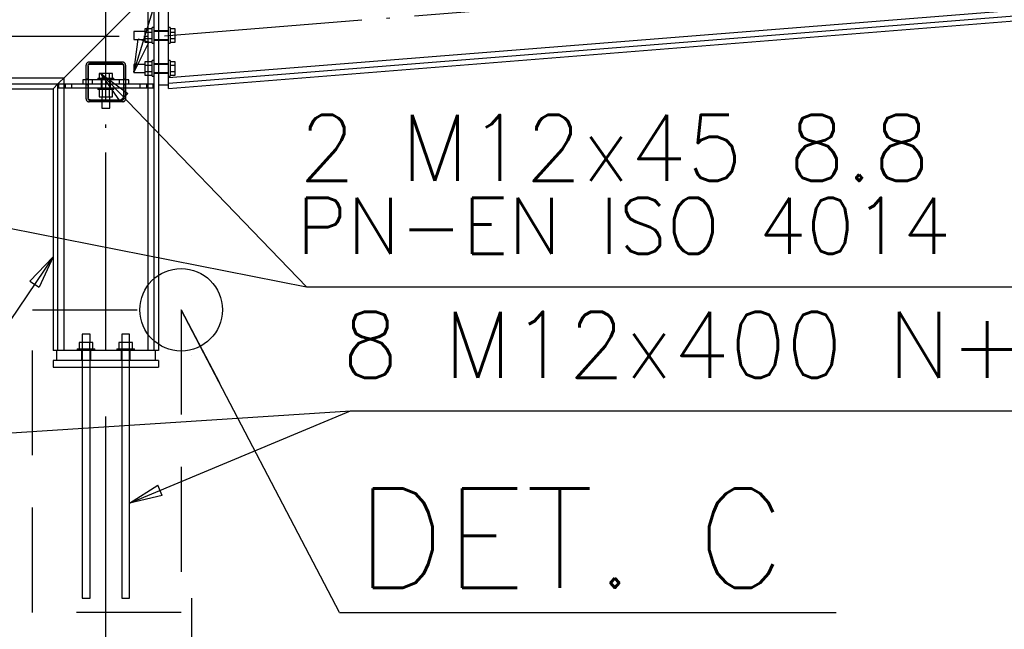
# Paper-space layout '450x700' of a CAD drawing. Header units: millimetres. Extents: x 0 to 420, y 0 to 695.
# Tile 61 of 86: x 231 to 261, y 399 to 418. Entities that reach past the tile are written whole.
import ezdxf

# ---------------------------------------------------------------- set-up
doc = ezdxf.new("R2010")
doc.units = ezdxf.units.MM
for name, pattern in [('ACAD_ISO02W100', [15, 12, -3]), ('ACAD_ISO04W100', [30, 24, -3, 0, -3]), ('HIDDEN2', [4.7625, 3.175, -1.5875])]:
    doc.linetypes.add(name, pattern=pattern)
doc.layers.get('0').update_dxf_attribs({"linetype": 'CONTINUOUS'})
doc.layers.add('AS_DIM_ON', color=7, linetype='CONTINUOUS')
doc.layers.add('AS_INS_ON', color=7, linetype='CONTINUOUS')
doc.styles.add('PB_CalloutText_Small', font='txt.shx', dxfattribs={"height": 3})
doc.styles.add('Simplex.shx', font='simplex.shx', dxfattribs={"height": 2})

psp = doc.layouts.new('450x700')

# ---------------------------------------------------------------- linework, layer by layer
at = {"color": 10, "linetype": 'ACAD_ISO04W100', "ltscale": 0.25}
for p, q in [((235.182, 417.142), (359.836, 427.081)), ((233.41, 407.6), (233.41, 418.733)), ((205.01, 417.133), (235.01, 417.133)), ((233.41, 415.741), (233.41, 415.741))]:
    psp.add_line(p, q, dxfattribs=at)
at = {"color": 7}
for p, q in [((234.26, 416.036), (237.549, 426.766)), ((233.259, 416.001), (239.489, 409.534)), ((234.13, 402.979), (240.823, 405.78))]:
    psp.add_line(p, q, dxfattribs=at)
at = {"linetype": 'Continuous', "ltscale": 0.25}
for p, q in [((359.709, 425.615), (235.31, 415.695)), ((235.31, 415.547), (359.709, 425.466)), ((235.31, 415.876), (297.678, 420.849)), ((234.862, 418.585), (234.862, 407.6)), ((235.01, 418.647), (235.01, 415.657)), ((235.31, 415.657), (235.31, 418.608)), ((232.138, 415.861), (234.308, 418.032)), ((234.682, 417.951), (234.682, 417.352)), ((234.862, 417.392), (234.812, 417.392)), ((234.812, 417.387), (234.812, 417.392)), ((234.812, 417.373), (234.812, 417.387)), ((234.812, 417.351), (234.812, 417.373)), ((235.36, 417.392), (235.31, 417.392)), ((235.36, 417.392), (235.36, 417.387)), ((235.36, 417.387), (235.36, 417.373)), ((235.36, 417.373), (235.36, 417.351)), ((234.596, 417.272), (234.26, 417.272)), ((234.26, 417.272), (234.26, 417.263)), ((234.26, 417.263), (234.26, 417.237)), ((234.26, 417.237), (234.26, 417.198)), ((234.26, 417.198), (234.26, 417.152)), ((234.26, 417.152), (234.26, 417.106)), ((234.26, 417.106), (234.26, 417.067)), ((234.812, 417.352), (234.596, 417.352)), ((234.596, 417.352), (234.596, 417.252)), ((234.596, 417.252), (234.812, 417.252)), ((234.596, 417.252), (234.596, 417.052)), ((234.812, 417.321), (234.812, 417.351)), ((234.812, 417.285), (234.812, 417.321)), ((234.812, 417.244), (234.812, 417.285)), ((234.812, 417.199), (234.812, 417.244)), ((234.812, 417.152), (234.812, 417.199)), ((234.812, 417.105), (234.812, 417.152)), ((234.812, 417.06), (234.812, 417.105)), ((235.51, 417.352), (235.36, 417.352)), ((235.36, 417.351), (235.36, 417.321)), ((235.36, 417.321), (235.36, 417.285)), ((235.36, 417.285), (235.36, 417.244)), ((235.36, 417.252), (235.51, 417.252)), ((235.36, 417.244), (235.36, 417.199)), ((235.36, 417.199), (235.36, 417.152)), ((235.36, 417.152), (235.36, 417.105)), ((235.36, 417.105), (235.36, 417.06)), ((235.51, 417.252), (235.51, 417.352)), ((235.51, 417.052), (235.51, 417.252)), ((234.26, 417.067), (234.26, 417.041)), ((234.26, 417.041), (234.26, 417.032)), ((234.26, 417.032), (234.596, 417.032)), ((234.812, 417.052), (234.596, 417.052)), ((234.596, 417.052), (234.596, 416.951)), ((234.596, 416.951), (234.812, 416.951)), ((234.682, 416.951), (234.682, 416.352)), ((234.812, 417.018), (234.812, 417.06)), ((234.812, 416.982), (234.812, 417.018)), ((234.812, 416.952), (234.812, 416.982)), ((234.812, 416.93), (234.812, 416.952)), ((234.812, 416.916), (234.812, 416.93)), ((234.812, 416.912), (234.812, 416.916)), ((234.812, 416.912), (234.862, 416.912)), ((235.31, 416.912), (235.36, 416.912)), ((235.36, 417.06), (235.36, 417.018)), ((235.51, 417.052), (235.36, 417.052)), ((235.36, 417.018), (235.36, 416.982)), ((235.36, 416.982), (235.36, 416.952)), ((235.36, 416.952), (235.36, 416.93)), ((235.36, 416.951), (235.51, 416.951)), ((235.36, 416.93), (235.36, 416.916)), ((235.36, 416.916), (235.36, 416.912)), ((235.51, 416.951), (235.51, 417.052)), ((234.596, 416.272), (234.26, 416.272)), ((234.26, 416.272), (234.26, 416.263)), ((234.26, 416.263), (234.26, 416.237)), ((234.26, 416.237), (234.26, 416.198)), ((234.26, 416.198), (234.26, 416.152)), ((234.812, 416.352), (234.596, 416.352)), ((234.596, 416.352), (234.596, 416.252)), ((234.596, 416.252), (234.812, 416.252)), ((234.596, 416.252), (234.596, 416.052)), ((234.862, 416.392), (234.812, 416.392)), ((234.812, 416.387), (234.812, 416.392)), ((234.812, 416.373), (234.812, 416.387)), ((234.812, 416.351), (234.812, 416.373)), ((234.812, 416.321), (234.812, 416.351)), ((234.812, 416.285), (234.812, 416.321)), ((234.812, 416.244), (234.812, 416.285)), ((234.812, 416.199), (234.812, 416.244)), ((234.812, 416.152), (234.812, 416.199)), ((235.36, 416.392), (235.31, 416.392)), ((235.36, 416.392), (235.36, 416.387)), ((235.36, 416.387), (235.36, 416.373)), ((235.36, 416.373), (235.36, 416.351)), ((235.51, 416.352), (235.36, 416.352)), ((235.36, 416.351), (235.36, 416.321)), ((235.36, 416.321), (235.36, 416.285)), ((235.36, 416.285), (235.36, 416.244)), ((235.36, 416.252), (235.51, 416.252)), ((235.36, 416.244), (235.36, 416.199)), ((235.36, 416.199), (235.36, 416.152)), ((235.51, 416.252), (235.51, 416.352)), ((235.51, 416.052), (235.51, 416.252)), ((234.26, 416.152), (234.26, 416.106)), ((234.26, 416.106), (234.26, 416.067)), ((234.26, 416.067), (234.26, 416.041)), ((234.26, 416.041), (234.26, 416.032)), ((234.26, 416.032), (234.596, 416.032)), ((234.812, 416.052), (234.596, 416.052)), ((234.596, 416.052), (234.596, 415.951)), ((234.596, 415.951), (234.812, 415.951)), ((234.682, 415.951), (234.682, 415.681)), ((234.812, 416.105), (234.812, 416.152)), ((234.812, 416.06), (234.812, 416.105)), ((234.812, 416.018), (234.812, 416.06)), ((234.812, 415.982), (234.812, 416.018)), ((234.812, 415.952), (234.812, 415.982)), ((234.812, 415.93), (234.812, 415.952)), ((234.812, 415.916), (234.812, 415.93)), ((234.812, 415.912), (234.812, 415.916)), ((234.812, 415.912), (234.862, 415.912)), ((235.31, 415.912), (235.36, 415.912)), ((235.36, 416.152), (235.36, 416.105)), ((235.36, 416.105), (235.36, 416.06)), ((235.36, 416.06), (235.36, 416.018)), ((235.51, 416.052), (235.36, 416.052)), ((235.36, 416.018), (235.36, 415.982)), ((235.36, 415.982), (235.36, 415.952)), ((235.36, 415.952), (235.36, 415.93)), ((235.36, 415.951), (235.51, 415.951)), ((235.36, 415.93), (235.36, 415.916)), ((235.36, 415.916), (235.36, 415.912)), ((235.51, 415.951), (235.51, 416.052)), ((232.138, 415.861), (207.882, 415.861)), ((208.062, 415.681), (231.958, 415.681)), ((231.81, 415.533), (231.958, 415.681)), ((231.958, 415.681), (232.01, 415.734)), ((231.958, 407.6), (231.958, 415.681)), ((231.978, 415.681), (234.842, 415.681)), ((231.978, 415.681), (231.978, 415.561)), ((232.01, 415.734), (232.138, 415.861)), ((232.138, 415.861), (232.138, 415.681)), ((234.842, 415.561), (234.842, 415.681)), ((235.01, 415.657), (235.01, 407.6)), ((235.01, 415.657), (235.31, 415.657)), ((235.31, 415.547), (235.31, 415.657)), ((208.21, 415.533), (231.81, 415.533)), ((231.81, 415.533), (231.81, 407.6)), ((231.978, 415.561), (234.842, 415.561)), ((232.138, 415.561), (232.138, 407.6)), ((234.682, 415.561), (234.682, 407.6)), ((232.705, 407.842), (232.6, 407.842)), ((232.6, 407.842), (232.6, 407.65)), ((232.699, 408.1), (232.69, 408.1)), ((232.69, 408.1), (232.69, 407.842)), ((232.725, 408.1), (232.699, 408.1)), ((232.914, 407.842), (232.705, 407.842)), ((232.705, 407.65), (232.705, 407.842)), ((232.764, 408.1), (232.725, 408.1)), ((232.81, 408.1), (232.764, 408.1)), ((232.856, 408.1), (232.81, 408.1)), ((232.894, 408.1), (232.856, 408.1)), ((232.921, 408.1), (232.894, 408.1)), ((233.019, 407.842), (232.914, 407.842)), ((232.914, 407.842), (232.914, 407.65)), ((232.93, 408.1), (232.921, 408.1)), ((232.93, 407.842), (232.93, 408.1)), ((233.019, 407.65), (233.019, 407.842)), ((233.905, 407.842), (233.8, 407.842)), ((233.8, 407.842), (233.8, 407.65)), ((233.899, 408.1), (233.89, 408.1)), ((233.89, 408.1), (233.89, 407.842)), ((233.925, 408.1), (233.899, 408.1)), ((234.114, 407.842), (233.905, 407.842)), ((233.905, 407.65), (233.905, 407.842)), ((233.964, 408.1), (233.925, 408.1)), ((234.01, 408.1), (233.964, 408.1)), ((234.056, 408.1), (234.01, 408.1)), ((234.094, 408.1), (234.056, 408.1)), ((234.121, 408.1), (234.094, 408.1)), ((234.219, 407.842), (234.114, 407.842)), ((234.114, 407.842), (234.114, 407.65)), ((234.13, 408.1), (234.121, 408.1)), ((234.13, 407.842), (234.13, 408.1)), ((234.219, 407.65), (234.219, 407.842)), ((231.91, 407.6), (231.81, 407.6)), ((234.91, 407.6), (231.91, 407.6)), ((231.91, 407.6), (231.91, 407.3)), ((232.54, 407.65), (232.545, 407.65)), ((232.54, 407.65), (232.54, 407.6)), ((232.545, 407.65), (232.56, 407.65)), ((232.56, 407.65), (232.585, 407.65)), ((232.585, 407.65), (232.619, 407.65)), ((232.619, 407.65), (232.66, 407.65)), ((232.66, 407.65), (232.706, 407.65)), ((232.706, 407.65), (232.757, 407.65)), ((232.757, 407.65), (232.81, 407.65)), ((232.81, 407.65), (232.862, 407.65)), ((232.862, 407.65), (232.913, 407.65)), ((232.913, 407.65), (232.96, 407.65)), ((232.96, 407.65), (233.001, 407.65)), ((233.001, 407.65), (233.034, 407.65)), ((233.034, 407.65), (233.059, 407.65)), ((233.059, 407.65), (233.074, 407.65)), ((233.074, 407.65), (233.08, 407.65)), ((233.08, 407.6), (233.08, 407.65)), ((233.74, 407.65), (233.745, 407.65)), ((233.74, 407.65), (233.74, 407.6)), ((233.745, 407.65), (233.76, 407.65)), ((233.76, 407.65), (233.785, 407.65)), ((233.785, 407.65), (233.819, 407.65)), ((233.819, 407.65), (233.86, 407.65)), ((233.86, 407.65), (233.906, 407.65)), ((233.906, 407.65), (233.957, 407.65)), ((233.957, 407.65), (234.01, 407.65)), ((234.01, 407.65), (234.062, 407.65)), ((234.062, 407.65), (234.113, 407.65)), ((234.113, 407.65), (234.16, 407.65)), ((234.16, 407.65), (234.201, 407.65)), ((234.201, 407.65), (234.234, 407.65)), ((234.234, 407.65), (234.259, 407.65)), ((234.259, 407.65), (234.274, 407.65)), ((234.274, 407.65), (234.28, 407.65)), ((234.28, 407.6), (234.28, 407.65)), ((235.01, 407.6), (234.91, 407.6)), ((234.91, 407.3), (234.91, 407.6)), ((235.01, 407.3), (231.81, 407.3)), ((231.81, 407.3), (231.81, 407.1)), ((235.01, 407.3), (235.01, 407.1)), ((231.81, 407.1), (235.01, 407.1)), ((232.69, 407.1), (232.69, 400.1)), ((232.93, 400.1), (232.93, 407.1)), ((233.89, 407.1), (233.89, 400.1)), ((234.13, 400.1), (234.13, 407.1)), ((232.69, 400.1), (232.692, 400.1)), ((232.692, 400.1), (232.699, 400.1)), ((232.699, 400.1), (232.71, 400.1)), ((232.71, 400.1), (232.725, 400.1)), ((232.725, 400.1), (232.743, 400.1)), ((232.743, 400.1), (232.764, 400.1)), ((232.764, 400.1), (232.786, 400.1)), ((232.786, 400.1), (232.81, 400.1)), ((232.81, 400.1), (232.833, 400.1)), ((232.833, 400.1), (232.856, 400.1)), ((232.856, 400.1), (232.876, 400.1)), ((232.876, 400.1), (232.894, 400.1)), ((232.894, 400.1), (232.909, 400.1)), ((232.909, 400.1), (232.921, 400.1)), ((232.921, 400.1), (232.927, 400.1)), ((232.927, 400.1), (232.93, 400.1)), ((233.89, 400.1), (233.892, 400.1)), ((233.892, 400.1), (233.899, 400.1)), ((233.899, 400.1), (233.91, 400.1)), ((233.91, 400.1), (233.925, 400.1)), ((233.925, 400.1), (233.943, 400.1)), ((233.943, 400.1), (233.964, 400.1)), ((233.964, 400.1), (233.986, 400.1)), ((233.986, 400.1), (234.01, 400.1)), ((234.01, 400.1), (234.033, 400.1)), ((234.033, 400.1), (234.056, 400.1)), ((234.056, 400.1), (234.076, 400.1)), ((234.076, 400.1), (234.094, 400.1)), ((234.094, 400.1), (234.109, 400.1)), ((234.109, 400.1), (234.121, 400.1)), ((234.121, 400.1), (234.127, 400.1)), ((234.127, 400.1), (234.13, 400.1))]:
    psp.add_line(p, q, dxfattribs=at)
at = {"color": 84, "linetype": 'ACAD_ISO02W100', "ltscale": 0.25}
for p, q in [((234.682, 417.352), (234.682, 416.951)), ((235.01, 417.292), (234.862, 417.292)), ((235.31, 417.272), (234.862, 417.272)), ((235.31, 417.292), (235.01, 417.292)), ((234.862, 417.032), (235.31, 417.032)), ((234.862, 417.012), (235.01, 417.012)), ((235.01, 417.012), (235.31, 417.012)), ((232.81, 415.231), (232.81, 416.251)), ((232.86, 416.221), (232.86, 415.801)), ((232.87, 416.221), (232.87, 415.261)), ((233.92, 416.341), (232.9, 416.341)), ((232.93, 416.281), (233.89, 416.281)), ((233.88, 416.301), (232.94, 416.301)), ((233.95, 415.261), (233.95, 416.221)), ((233.96, 415.801), (233.96, 416.221)), ((234.01, 416.251), (234.01, 415.231)), ((234.682, 416.352), (234.682, 415.951)), ((235.01, 416.292), (234.862, 416.292)), ((235.31, 416.272), (234.862, 416.272)), ((235.31, 416.292), (235.01, 416.292)), ((233.309, 416.001), (233.209, 416.001)), ((233.209, 416.001), (233.209, 415.851)), ((233.51, 416.001), (233.309, 416.001)), ((233.309, 415.851), (233.309, 416.001)), ((233.61, 416.001), (233.51, 416.001)), ((233.51, 416.001), (233.51, 415.851)), ((233.61, 415.851), (233.61, 416.001)), ((234.862, 416.032), (235.31, 416.032)), ((234.862, 416.012), (235.01, 416.012)), ((235.01, 416.012), (235.31, 416.012)), ((232.138, 415.681), (232.138, 415.561)), ((232.178, 415.681), (232.178, 415.561)), ((232.378, 415.561), (232.378, 415.681)), ((233.01, 415.801), (232.71, 415.801)), ((232.71, 415.801), (232.71, 415.681)), ((232.87, 415.821), (232.81, 415.821)), ((232.81, 415.661), (232.87, 415.661)), ((232.86, 415.681), (232.86, 415.261)), ((233.81, 415.801), (233.01, 415.801)), ((233.01, 415.681), (233.01, 415.801)), ((233.17, 415.851), (233.174, 415.851)), ((233.17, 415.851), (233.17, 415.801)), ((233.174, 415.851), (233.188, 415.851)), ((233.188, 415.851), (233.209, 415.851)), ((233.209, 415.851), (233.24, 415.851)), ((233.24, 415.851), (233.276, 415.851)), ((233.27, 415.801), (233.27, 415.681)), ((233.27, 415.681), (233.27, 415.561)), ((233.276, 415.851), (233.318, 415.851)), ((233.29, 415.801), (233.29, 415.561)), ((233.318, 415.851), (233.363, 415.851)), ((233.363, 415.851), (233.41, 415.851)), ((233.41, 415.851), (233.456, 415.851)), ((233.456, 415.851), (233.501, 415.851)), ((233.501, 415.851), (233.543, 415.851)), ((233.53, 415.561), (233.53, 415.801)), ((233.543, 415.851), (233.579, 415.851)), ((233.55, 415.681), (233.55, 415.801)), ((233.55, 415.561), (233.55, 415.681)), ((233.579, 415.851), (233.61, 415.851)), ((233.61, 415.851), (233.631, 415.851)), ((233.631, 415.851), (233.645, 415.851)), ((233.645, 415.851), (233.65, 415.851)), ((233.65, 415.801), (233.65, 415.851)), ((234.11, 415.801), (233.81, 415.801)), ((233.81, 415.801), (233.81, 415.681)), ((234.01, 415.821), (233.95, 415.821)), ((233.95, 415.661), (234.01, 415.661)), ((233.96, 415.261), (233.96, 415.681)), ((234.11, 415.681), (234.11, 415.801)), ((234.442, 415.681), (234.442, 415.561)), ((234.642, 415.681), (234.642, 415.561)), ((234.682, 415.681), (234.682, 415.561)), ((233.17, 415.561), (233.17, 415.511)), ((233.174, 415.511), (233.17, 415.511)), ((233.188, 415.511), (233.174, 415.511)), ((233.209, 415.511), (233.188, 415.511)), ((233.24, 415.511), (233.209, 415.511)), ((233.209, 415.511), (233.209, 415.295)), ((233.209, 415.295), (233.309, 415.295)), ((233.276, 415.511), (233.24, 415.511)), ((233.318, 415.511), (233.276, 415.511)), ((233.29, 415.295), (233.29, 414.951)), ((233.309, 415.295), (233.309, 415.511)), ((233.309, 415.295), (233.51, 415.295)), ((233.363, 415.511), (233.318, 415.511)), ((233.41, 415.511), (233.363, 415.511)), ((233.456, 415.511), (233.41, 415.511)), ((233.501, 415.511), (233.456, 415.511)), ((233.543, 415.511), (233.501, 415.511)), ((233.51, 415.511), (233.51, 415.295)), ((233.51, 415.295), (233.61, 415.295)), ((233.53, 414.951), (233.53, 415.295)), ((233.579, 415.511), (233.543, 415.511)), ((233.61, 415.511), (233.579, 415.511)), ((233.631, 415.511), (233.61, 415.511)), ((233.61, 415.295), (233.61, 415.511)), ((233.645, 415.511), (233.631, 415.511)), ((233.65, 415.511), (233.645, 415.511)), ((233.65, 415.511), (233.65, 415.561)), ((233.92, 415.141), (232.9, 415.141)), ((232.93, 415.201), (233.89, 415.201)), ((233.88, 415.181), (232.94, 415.181)), ((233.29, 414.951), (233.299, 414.951)), ((233.299, 414.951), (233.325, 414.951)), ((233.325, 414.951), (233.364, 414.951)), ((233.364, 414.951), (233.41, 414.951)), ((233.41, 414.951), (233.456, 414.951)), ((233.456, 414.951), (233.494, 414.951)), ((233.494, 414.951), (233.521, 414.951)), ((233.521, 414.951), (233.53, 414.951)), ((232.67, 407.6), (232.67, 407.3)), ((232.69, 407.6), (232.69, 407.3)), ((232.93, 407.3), (232.93, 407.6)), ((232.95, 407.3), (232.95, 407.6)), ((233.87, 407.6), (233.87, 407.3)), ((233.89, 407.6), (233.89, 407.3)), ((234.13, 407.3), (234.13, 407.6)), ((234.15, 407.3), (234.15, 407.6)), ((232.69, 407.3), (232.69, 407.1)), ((232.93, 407.1), (232.93, 407.3)), ((233.89, 407.3), (233.89, 407.1)), ((234.13, 407.1), (234.13, 407.3))]:
    psp.add_line(p, q, dxfattribs=at)
at = {"color": 0, "linetype": 'ByBlock', "lineweight": -2}
for p, q in [((234.26, 416.036), (234.393, 417.041)), ((234.712, 416.944), (234.26, 416.036)), ((234.712, 416.944), (234.393, 417.041)), ((233.833, 415.165), (233.259, 416.001)), ((233.259, 416.001), (234.073, 415.396)), ((233.833, 415.165), (234.073, 415.396)), ((231.111, 409.709), (231.81, 410.444)), ((231.81, 410.444), (231.387, 409.522)), ((231.111, 409.709), (231.387, 409.522)), ((234.13, 402.979), (234.988, 403.519)), ((235.116, 403.211), (234.988, 403.519)), ((235.116, 403.211), (234.13, 402.979))]:
    psp.add_line(p, q, dxfattribs=at)
at = {"color": 20, "linetype": 'ACAD_ISO04W100', "ltscale": 0.25}
for p, q in [((236.009, 407.45), (236.009, 407.45)), ((236.009, 400.1), (236.009, 387.6))]:
    psp.add_line(p, q, dxfattribs=at)
at = {"color": 7}
for points in [[(206.76, 416.001), (239.489, 409.534), (261.67, 409.534)], [(231.81, 410.444), (228.908, 406.154), (220.489, 406.154)], [(207.33, 403.6), (240.823, 405.78), (280.156, 405.78)]]:
    psp.add_lwpolyline(points, dxfattribs=at)
at = {"color": 84, "linetype": 'ACAD_ISO02W100', "ltscale": 0.25}
for centre, radius, start, end in [((232.9, 416.251), 0.09, 90, 180), ((232.94, 416.221), 0.08, 90, 180), ((233.88, 416.221), 0.08, 0, 90), ((233.92, 416.251), 0.09, 0, 90), ((232.9, 415.231), 0.09, 180, 270), ((232.94, 415.261), 0.08, 180, 270), ((233.88, 415.261), 0.08, 270, 0), ((233.92, 415.231), 0.09, 270, 0)]:
    psp.add_arc(centre, radius, start, end, dxfattribs=at)
at = {"color": 84, "linetype": 'ACAD_ISO02W100', "ltscale": 0.25, "extrusion": (4.9738e-14, -1.21088e-13, -1)}
psp.add_arc((-232.93, 416.221), 0.06, 0, 90, dxfattribs=at)
at = {"color": 84, "linetype": 'ACAD_ISO02W100', "ltscale": 0.25, "extrusion": (3.16318e-14, 5.21065e-14, -1)}
psp.add_arc((-233.89, 416.221), 0.06, 90, 180, dxfattribs=at)
at = {"color": 84, "linetype": 'ACAD_ISO02W100', "ltscale": 0.25, "extrusion": (1.42109e-14, 2.5368e-15, -1)}
psp.add_arc((-232.93, 415.261), 0.06, 270, 0, dxfattribs=at)
at = {"color": 84, "linetype": 'ACAD_ISO02W100', "ltscale": 0.25, "extrusion": (1.7897e-14, -1.89478e-14, -1)}
psp.add_arc((-233.89, 415.261), 0.06, 180, 270, dxfattribs=at)
at = {"layer": 'AS_DIM_ON', "color": 8}
psp.add_line((233.41, 393.851), (233.41, 405.6), dxfattribs=at)
psp.add_line((233.41, 393.851), (233.41, 405.6), dxfattribs=at)
at = {"layer": 'AS_INS_ON', "linetype": 'ByBlock', "lineweight": -2}
psp.add_line((235.691, 408.838), (236.85, 406.622), dxfattribs=at)
at = {"layer": 'AS_INS_ON', "color": 84}
for q in [(235.691, 408.838), (255.535, 399.668)]:
    psp.add_line((240.487, 399.668), q, dxfattribs=at)
at = {"layer": 'AS_INS_ON', "color": 84, "linetype": 'HIDDEN2'}
psp.add_lwpolyline([(235.691, 399.668), (231.185, 399.668), (231.185, 408.838), (235.691, 408.838), (235.691, 399.668)], dxfattribs=at)
at = {"layer": 'AS_INS_ON', "linetype": 'ByBlock', "lineweight": -2}
psp.add_circle((235.691, 408.838), 1.25, dxfattribs=at)

# ---------------------------------------------------------------- texts
at = {"color": 7, "style": 'Simplex.shx'}
for s, height, p in [('2 M12x45 8.8', 2, (239.262, 412.744)), ('PN-EN ISO 4014', 1.7, (239.191, 410.534)), ('8 M12x400 N+P DIN 976', 2, (240.566, 406.78))]:
    psp.add_text(s, height=height, dxfattribs=at).set_placement(p)
at = {"layer": 'AS_INS_ON', "color": 84, "style": 'PB_CalloutText_Small'}
for s, p in [('DET.', (240.99, 400.418)), ('C', (251.304, 400.418))]:
    psp.add_text(s, height=3, dxfattribs=at).set_placement(p)

doc.saveas('drawing.dxf')
